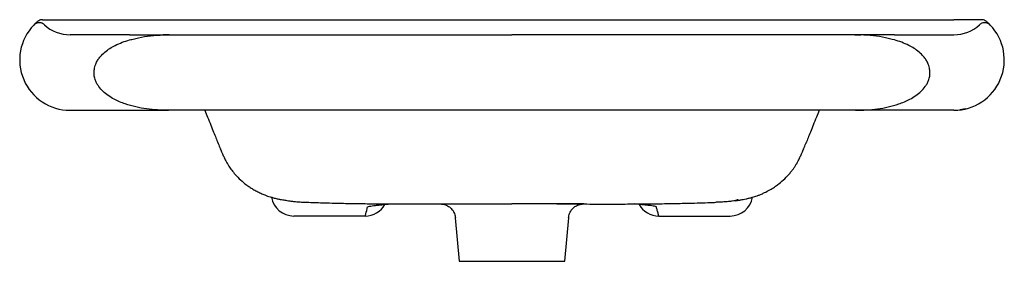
# Model space of a CAD drawing. Header units: millimetres. Extents: x 3455.62 to 3456.272, y 2359.216 to 2359.376.
import ezdxf

# ---------------------------------------------------------------- set-up
doc = ezdxf.new("R2010")
doc.units = ezdxf.units.MM
doc.layers.add('SANINDUSA', color=3, linetype='Continuous')

msp = doc.modelspace()

# ---------------------------------------------------------------- linework, layer by layer
at = {"layer": 'SANINDUSA'}
for p, q in [((3455.6294, 2359.37283), (3455.6294, 2359.37283)), ((3455.63342, 2359.37606), (3455.63263, 2359.37569)), ((3455.63514, 2359.37636), (3455.65339, 2359.37636)), ((3455.65339, 2359.37636), (3456.23839, 2359.37636)), ((3456.25665, 2359.37636), (3456.23839, 2359.37636)), ((3456.25539, 2359.37303), (3456.25539, 2359.37303)), ((3456.26239, 2359.37283), (3456.26239, 2359.37283)), ((3455.69277, 2359.36636), (3455.65339, 2359.36636)), ((3455.715, 2359.3663), (3455.71898, 2359.36636)), ((3455.71898, 2359.36636), (3455.715, 2359.36636)), ((3455.71898, 2359.36636), (3455.72841, 2359.36636)), ((3456.17281, 2359.36636), (3456.16338, 2359.36636)), ((3456.17679, 2359.3663), (3456.17281, 2359.36636)), ((3456.17281, 2359.36636), (3456.17679, 2359.36636)), ((3456.19902, 2359.36636), (3456.23839, 2359.36636)), ((3455.69277, 2359.36301), (3455.69277, 2359.36301)), ((3455.69431, 2359.36335), (3455.69867, 2359.36441)), ((3456.19748, 2359.36335), (3456.19312, 2359.36441)), ((3456.19902, 2359.36301), (3456.19748, 2359.36335)), ((3456.19902, 2359.36301), (3456.19902, 2359.36301)), ((3455.66926, 2359.34126), (3455.66926, 2359.34136)), ((3456.22253, 2359.34126), (3456.22253, 2359.34136)), ((3455.65339, 2359.31636), (3455.71861, 2359.31636)), ((3456.17318, 2359.31636), (3455.71861, 2359.31636)), ((3456.23839, 2359.31636), (3456.17318, 2359.31636)), ((3456.2461, 2359.31726), (3456.24232, 2359.31659)), ((3456.09366, 2359.25652), (3456.095, 2359.25672)), ((3455.90837, 2359.2452), (3455.91089, 2359.21636)), ((3455.90848, 2359.24521), (3455.90849, 2359.24521)), ((3455.98089, 2359.21636), (3455.98342, 2359.2452)), ((3455.98331, 2359.24521), (3455.9833, 2359.24521)), ((3455.91089, 2359.21636), (3455.94589, 2359.21636)), ((3455.94589, 2359.21636), (3455.98089, 2359.21636))]:
    msp.add_line(p, q, dxfattribs=at)
for centre, radius, start, end in [((3455.65339, 2359.3497), 0.03333, 136.04356, 270), ((3455.65339, 2359.39136), 0.025, 227.16657, 270), ((3456.23839, 2359.39136), 0.025, 270, 312.83343), ((3456.23839, 2359.3497), 0.03333, 270, 43.95644), ((3456.25668, 2359.37145), 0.00491, 59.63051, 90.27992), ((3455.80148, 2359.26136), 0.015, 190, 270), ((3456.09031, 2359.26136), 0.015, 270, 350), ((3455.84875, 2359.26136), 0.015, 270, 330.61619), ((3456.04304, 2359.26136), 0.015, 209.3854, 270)]:
    msp.add_arc(centre, radius, start, end, dxfattribs=at)
for points, knots in [([(3455.63258, 2359.37565), (3455.63204, 2359.37522), (3455.63097, 2359.37437), (3455.63028, 2359.37371), (3455.6294, 2359.37283)], [0, 0, 0, 0, 0.5100119, 1, 1, 1, 1]), ([(3455.6364, 2359.37303), (3455.63592, 2359.37347), (3455.63536, 2359.37381), (3455.63415, 2359.37427), (3455.6335, 2359.37438), (3455.63221, 2359.37434), (3455.63157, 2359.3742), (3455.63039, 2359.37368), (3455.62985, 2359.3733), (3455.6294, 2359.37283)], [0, 0, 0, 0, 0.25, 0.25, 0.5, 0.5, 0.75, 0.75, 1, 1, 1, 1]), ([(3455.6364, 2359.37303), (3455.63597, 2359.37343), (3455.63544, 2359.37378), (3455.63453, 2359.37413), (3455.6342, 2359.37423), (3455.63354, 2359.37434), (3455.6332, 2359.37437), (3455.63252, 2359.37435), (3455.63218, 2359.37431), (3455.63152, 2359.37415), (3455.63121, 2359.37404), (3455.63032, 2359.37363), (3455.6298, 2359.37325), (3455.6294, 2359.37283)], [0, 0, 0, 0, 0.25, 0.25, 0.375, 0.375, 0.5, 0.5, 0.625, 0.625, 0.75, 0.75, 1, 1, 1, 1]), ([(3455.63263, 2359.37569), (3455.63262, 2359.37568), (3455.63259, 2359.37567), (3455.63257, 2359.37566), (3455.63258, 2359.37565), (3455.63258, 2359.37565)], [0, 0, 0, 0, 0.30252, 0.658898, 1, 1, 1, 1]), ([(3455.63514, 2359.37636), (3455.63504, 2359.37636), (3455.63487, 2359.37636), (3455.63422, 2359.37632), (3455.6337, 2359.37615), (3455.63342, 2359.37606)], [0.2131908, 0.2131908, 0.2131908, 0.2131908, 0.3505515, 0.6492762, 1, 1, 1, 1]), ([(3456.26239, 2359.37283), (3456.26199, 2359.37325), (3456.26147, 2359.37363), (3456.26058, 2359.37404), (3456.26027, 2359.37415), (3456.25961, 2359.37431), (3456.25927, 2359.37435), (3456.25859, 2359.37437), (3456.25825, 2359.37434), (3456.25759, 2359.37423), (3456.25726, 2359.37413), (3456.25635, 2359.37378), (3456.25582, 2359.37343), (3456.25539, 2359.37303)], [0, 0, 0, 0, 0.25, 0.25, 0.375, 0.375, 0.5, 0.5, 0.625, 0.625, 0.75, 0.75, 1, 1, 1, 1]), ([(3456.25921, 2359.37565), (3456.25921, 2359.37565), (3456.25922, 2359.37566), (3456.2592, 2359.37567), (3456.25917, 2359.37568), (3456.25916, 2359.37569)], [0, 0, 0, 0, 0.341077, 0.697409, 1, 1, 1, 1]), ([(3456.26239, 2359.37283), (3456.26151, 2359.37371), (3456.26082, 2359.37437), (3456.25975, 2359.37522), (3456.25921, 2359.37565)], [0, 0, 0, 0, 0.489988, 1, 1, 1, 1]), ([(3455.69277, 2359.36636), (3455.69278, 2359.36636), (3455.69279, 2359.36636), (3455.69284, 2359.36636), (3455.69291, 2359.36636), (3455.69301, 2359.36636), (3455.69316, 2359.36636), (3455.69337, 2359.36636), (3455.69364, 2359.36636), (3455.69396, 2359.36636), (3455.69432, 2359.36636), (3455.6947, 2359.36636), (3455.69511, 2359.36636), (3455.69555, 2359.36636), (3455.69603, 2359.36636), (3455.69655, 2359.36636), (3455.6971, 2359.36636), (3455.69762, 2359.36636), (3455.69812, 2359.36636), (3455.69872, 2359.36636), (3455.69951, 2359.36636), (3455.70051, 2359.36636), (3455.7014, 2359.36636), (3455.70212, 2359.36636), (3455.70266, 2359.36636), (3455.70325, 2359.36636), (3455.70386, 2359.36636), (3455.70444, 2359.36636), (3455.70496, 2359.36636), (3455.70539, 2359.36636), (3455.70574, 2359.36636), (3455.70596, 2359.36636), (3455.70612, 2359.36636), (3455.70626, 2359.36636), (3455.70644, 2359.36636), (3455.70661, 2359.36636), (3455.70676, 2359.36636), (3455.7069, 2359.36636), (3455.70708, 2359.36636), (3455.70772, 2359.36636), (3455.70916, 2359.36636), (3455.71163, 2359.36636), (3455.71386, 2359.36636), (3455.715, 2359.36636)], [0, 0, 0, 0, 0.028543, 0.054273, 0.077193, 0.098215, 0.122982, 0.148094, 0.178135, 0.208107, 0.235873, 0.264524, 0.290854, 0.317889, 0.345631, 0.37408, 0.403236, 0.431142, 0.452039, 0.475365, 0.514723, 0.5595, 0.609697, 0.6309, 0.652939, 0.678286, 0.70684, 0.731929, 0.753553, 0.773658, 0.789417, 0.80083, 0.803364, 0.81306, 0.821759, 0.829307, 0.835704, 0.84095, 0.847335, 0.854686, 0.907271, 0.959903, 1, 1, 1, 1]), ([(3455.69867, 2359.36441), (3455.70135, 2359.3649), (3455.70673, 2359.36588), (3455.71224, 2359.36616), (3455.715, 2359.3663)], [0, 0, 0, 0, 0.498347, 1, 1, 1, 1]), ([(3455.72841, 2359.36636), (3455.73085, 2359.36636), (3455.73573, 2359.36636), (3455.74433, 2359.36636), (3455.75382, 2359.36636), (3455.76426, 2359.36636), (3455.77553, 2359.36636), (3455.78759, 2359.36636), (3455.8003, 2359.36636), (3455.81361, 2359.36636), (3455.82745, 2359.36636), (3455.84183, 2359.36636), (3455.85676, 2359.36636), (3455.87172, 2359.36636), (3455.88659, 2359.36636), (3455.90126, 2359.36636), (3455.9161, 2359.36636), (3455.931, 2359.36636), (3455.94094, 2359.36636), (3455.94589, 2359.36636)], [0, 0, 0, 0, 0.060166, 0.120556, 0.180824, 0.241262, 0.301786, 0.362001, 0.422356, 0.481983, 0.541463, 0.601073, 0.661088, 0.721775, 0.777352, 0.83304, 0.88899, 0.944659, 1, 1, 1, 1]), ([(3456.16338, 2359.36636), (3456.16094, 2359.36636), (3456.15606, 2359.36636), (3456.14746, 2359.36636), (3456.13797, 2359.36636), (3456.12753, 2359.36636), (3456.11626, 2359.36636), (3456.1042, 2359.36636), (3456.09149, 2359.36636), (3456.07818, 2359.36636), (3456.06434, 2359.36636), (3456.04996, 2359.36636), (3456.03503, 2359.36636), (3456.02007, 2359.36636), (3456.0052, 2359.36636), (3455.99052, 2359.36636), (3455.97569, 2359.36636), (3455.96079, 2359.36636), (3455.95085, 2359.36636), (3455.94589, 2359.36636)], [0, 0, 0, 0, 0.060166, 0.120556, 0.180824, 0.241262, 0.301786, 0.362001, 0.422356, 0.481983, 0.541463, 0.601073, 0.661088, 0.721775, 0.777352, 0.83304, 0.88899, 0.944659, 1, 1, 1, 1]), ([(3456.19902, 2359.36636), (3456.19901, 2359.36636), (3456.199, 2359.36636), (3456.19895, 2359.36636), (3456.19888, 2359.36636), (3456.19878, 2359.36636), (3456.19863, 2359.36636), (3456.19842, 2359.36636), (3456.19815, 2359.36636), (3456.19783, 2359.36636), (3456.19747, 2359.36636), (3456.19709, 2359.36636), (3456.19667, 2359.36636), (3456.19624, 2359.36636), (3456.19576, 2359.36636), (3456.19524, 2359.36636), (3456.19469, 2359.36636), (3456.19417, 2359.36636), (3456.19367, 2359.36636), (3456.19307, 2359.36636), (3456.19228, 2359.36636), (3456.19128, 2359.36636), (3456.19039, 2359.36636), (3456.18967, 2359.36636), (3456.18913, 2359.36636), (3456.18854, 2359.36636), (3456.18793, 2359.36636), (3456.18735, 2359.36636), (3456.18683, 2359.36636), (3456.1864, 2359.36636), (3456.18605, 2359.36636), (3456.18583, 2359.36636), (3456.18567, 2359.36636), (3456.18553, 2359.36636), (3456.18534, 2359.36636), (3456.18518, 2359.36636), (3456.18503, 2359.36636), (3456.18489, 2359.36636), (3456.18471, 2359.36636), (3456.18407, 2359.36636), (3456.18262, 2359.36636), (3456.18016, 2359.36636), (3456.17793, 2359.36636), (3456.17679, 2359.36636)], [0, 0, 0, 0, 0.028543, 0.054273, 0.077193, 0.098215, 0.122982, 0.148094, 0.178135, 0.208107, 0.235873, 0.264524, 0.290854, 0.317889, 0.345631, 0.37408, 0.403236, 0.431142, 0.452039, 0.475365, 0.514723, 0.5595, 0.609697, 0.6309, 0.652939, 0.678286, 0.70684, 0.731929, 0.753553, 0.773658, 0.789417, 0.80083, 0.803364, 0.81306, 0.821759, 0.829307, 0.835704, 0.84095, 0.847335, 0.854686, 0.907271, 0.959903, 1, 1, 1, 1]), ([(3456.19312, 2359.36441), (3456.19044, 2359.3649), (3456.18506, 2359.36588), (3456.17955, 2359.36616), (3456.17679, 2359.3663)], [0, 0, 0, 0, 0.498348, 1, 1, 1, 1]), ([(3455.66926, 2359.34136), (3455.66933, 2359.34237), (3455.66947, 2359.34455), (3455.67052, 2359.34744), (3455.67192, 2359.34993), (3455.67381, 2359.35241), (3455.6764, 2359.35495), (3455.67973, 2359.35737), (3455.68358, 2359.35954), (3455.68793, 2359.36148), (3455.69116, 2359.3625), (3455.69277, 2359.36301)], [0, 0, 0, 0, 0.082684, 0.178216, 0.251559, 0.324996, 0.44674, 0.569306, 0.691653, 0.845786, 1, 1, 1, 1]), ([(3456.22253, 2359.34136), (3456.22246, 2359.34237), (3456.22232, 2359.34455), (3456.22127, 2359.34744), (3456.21987, 2359.34993), (3456.21798, 2359.35241), (3456.21539, 2359.35495), (3456.21206, 2359.35737), (3456.20821, 2359.35954), (3456.20386, 2359.36148), (3456.20063, 2359.3625), (3456.19902, 2359.36301)], [0, 0, 0, 0, 0.0826839, 0.1782159, 0.2515586, 0.3249956, 0.4467404, 0.5693052, 0.6916523, 0.8457862, 1, 1, 1, 1]), ([(3455.71861, 2359.31636), (3455.71617, 2359.3164), (3455.71128, 2359.31648), (3455.70403, 2359.31719), (3455.69689, 2359.31846), (3455.69095, 2359.32012), (3455.68618, 2359.32193), (3455.68239, 2359.32372), (3455.67866, 2359.32596), (3455.67524, 2359.32871), (3455.67277, 2359.33146), (3455.67117, 2359.33395), (3455.67009, 2359.33627), (3455.66939, 2359.33874), (3455.6693, 2359.3405), (3455.66926, 2359.34126)], [0, 0, 0, 0, 0.122735, 0.245789, 0.368635, 0.491086, 0.559509, 0.627911, 0.70318, 0.77833, 0.845135, 0.882425, 0.919673, 0.964941, 1, 1, 1, 1]), ([(3456.17318, 2359.31636), (3456.17562, 2359.3164), (3456.18051, 2359.31648), (3456.18776, 2359.31719), (3456.1949, 2359.31846), (3456.20084, 2359.32012), (3456.20561, 2359.32193), (3456.2094, 2359.32372), (3456.21313, 2359.32596), (3456.21655, 2359.32871), (3456.21902, 2359.33146), (3456.22062, 2359.33395), (3456.2217, 2359.33627), (3456.2224, 2359.33874), (3456.22249, 2359.3405), (3456.22253, 2359.34126)], [0, 0, 0, 0, 0.122735, 0.245789, 0.368635, 0.491086, 0.559509, 0.627911, 0.703181, 0.77833, 0.845135, 0.882426, 0.919673, 0.964941, 1, 1, 1, 1]), ([(3455.74262, 2359.31636), (3455.74324, 2359.31482), (3455.74465, 2359.3113), (3455.74659, 2359.30645), (3455.74843, 2359.30185), (3455.74997, 2359.29799), (3455.75095, 2359.29554), (3455.75137, 2359.29451), (3455.75142, 2359.29438)], [0, 0, 0, 0, 0.158248, 0.362909, 0.565501, 0.767443, 0.97089, 1, 1, 1, 1]), ([(3456.14917, 2359.31636), (3456.14855, 2359.31482), (3456.14714, 2359.3113), (3456.1452, 2359.30645), (3456.14336, 2359.30185), (3456.14182, 2359.29799), (3456.14084, 2359.29554), (3456.14042, 2359.29451), (3456.14037, 2359.29438)], [0, 0, 0, 0, 0.158248, 0.362909, 0.565501, 0.767443, 0.97089, 1, 1, 1, 1]), ([(3455.75143, 2359.29435), (3455.7519, 2359.29319), (3455.75278, 2359.29102), (3455.75397, 2359.2882), (3455.75493, 2359.28603), (3455.75579, 2359.28418), (3455.75636, 2359.28299), (3455.75686, 2359.28206), (3455.75737, 2359.28121), (3455.75793, 2359.2803), (3455.75892, 2359.27877), (3455.76037, 2359.2767), (3455.76301, 2359.27344), (3455.76625, 2359.27013), (3455.76947, 2359.26745), (3455.77223, 2359.26549), (3455.77449, 2359.26405), (3455.77697, 2359.26266), (3455.77958, 2359.26139), (3455.78203, 2359.26036), (3455.78417, 2359.25959), (3455.78604, 2359.25898), (3455.7881, 2359.25839), (3455.79034, 2359.25785), (3455.79245, 2359.25741), (3455.79419, 2359.2571), (3455.79554, 2359.25689), (3455.79637, 2359.25678), (3455.79679, 2359.25672)], [0, 0, 0, 0, 0.082971, 0.156103, 0.21823, 0.257223, 0.292601, 0.322642, 0.344262, 0.357985, 0.368874, 0.404613, 0.444122, 0.498758, 0.553558, 0.582199, 0.614504, 0.650534, 0.688987, 0.72649, 0.755894, 0.784499, 0.821823, 0.866603, 0.906705, 0.939247, 0.968613, 1, 1, 1, 1]), ([(3456.095, 2359.25672), (3456.09511, 2359.25673), (3456.09563, 2359.2568), (3456.09646, 2359.25692), (3456.09765, 2359.25711), (3456.09908, 2359.25737), (3456.10088, 2359.25773), (3456.10288, 2359.25819), (3456.1048, 2359.25871), (3456.10648, 2359.25922), (3456.10811, 2359.25976), (3456.11001, 2359.26047), (3456.1126, 2359.26156), (3456.11562, 2359.26306), (3456.11876, 2359.26494), (3456.12207, 2359.26725), (3456.12554, 2359.27013), (3456.1285, 2359.27317), (3456.13068, 2359.27578), (3456.1321, 2359.27766), (3456.13307, 2359.27908), (3456.13386, 2359.2803), (3456.13442, 2359.28121), (3456.13493, 2359.28206), (3456.13543, 2359.28299), (3456.136, 2359.28418), (3456.13686, 2359.28603), (3456.13782, 2359.2882), (3456.13901, 2359.29102), (3456.13989, 2359.29319), (3456.14036, 2359.29435)], [0, 0, 0, 0, 0.008292, 0.038075, 0.060681, 0.088751, 0.122576, 0.161883, 0.197868, 0.22718, 0.250666, 0.277694, 0.310964, 0.361837, 0.407396, 0.446385, 0.501189, 0.555829, 0.582634, 0.607645, 0.6311, 0.64199, 0.655714, 0.677335, 0.707378, 0.742758, 0.781755, 0.843886, 0.917023, 1, 1, 1, 1]), ([(3455.79679, 2359.25672), (3455.79873, 2359.25641), (3455.79991, 2359.25617), (3455.80264, 2359.2559), (3455.80565, 2359.25568), (3455.80824, 2359.25554), (3455.80975, 2359.25548), (3455.81008, 2359.25547)], [0, 0, 0, 0, 0.232015, 0.464207, 0.698541, 0.932898, 1, 1, 1, 1]), ([(3455.81008, 2359.25547), (3455.81353, 2359.25535), (3455.8212, 2359.25508), (3455.83236, 2359.2548), (3455.84356, 2359.2546), (3455.85405, 2359.25447), (3455.86456, 2359.25439), (3455.87489, 2359.25435), (3455.88396, 2359.25434), (3455.8917, 2359.25433), (3455.89808, 2359.25433), (3455.90401, 2359.25433), (3455.90892, 2359.25434), (3455.91155, 2359.25434), (3455.91256, 2359.25435)], [0, 0, 0, 0, 0.100065, 0.222218, 0.322281, 0.425434, 0.529289, 0.631207, 0.728639, 0.793927, 0.855354, 0.912788, 0.966694, 1, 1, 1, 1]), ([(3455.97547, 2359.25435), (3455.97633, 2359.25435), (3455.9797, 2359.25434), (3455.98564, 2359.25433), (3455.99341, 2359.25432), (3456.00302, 2359.2543), (3456.01422, 2359.25429), (3456.02692, 2359.25433), (3456.03925, 2359.25444), (3456.05125, 2359.25462), (3456.06389, 2359.2549), (3456.07374, 2359.25516), (3456.07963, 2359.25539), (3456.08082, 2359.25544)], [0, 0, 0, 0, 0.02426, 0.095189, 0.171299, 0.250124, 0.37557, 0.495518, 0.610756, 0.722496, 0.831746, 0.966001, 1, 1, 1, 1]), ([(3456.09366, 2359.25652), (3456.09306, 2359.25641), (3456.09188, 2359.25617), (3456.08915, 2359.2559), (3456.08614, 2359.25568), (3456.08326, 2359.25552), (3456.08146, 2359.25546), (3456.08082, 2359.25544)], [0, 0, 0, 0, 0.219056, 0.438278, 0.659524, 0.88079, 1, 1, 1, 1]), ([(3456.09546, 2359.25729), (3456.09542, 2359.25727), (3456.09536, 2359.25721), (3456.09526, 2359.25714), (3456.09515, 2359.25707), (3456.09503, 2359.25701), (3456.0949, 2359.25694), (3456.09476, 2359.25688), (3456.09462, 2359.25682), (3456.09447, 2359.25677), (3456.09432, 2359.25671), (3456.09416, 2359.25666), (3456.094, 2359.25661), (3456.09383, 2359.25657), (3456.09371, 2359.25654), (3456.09365, 2359.25652)], [0, 0, 0, 0, 0.08349, 0.165883, 0.247176, 0.327371, 0.406468, 0.484468, 0.561373, 0.637186, 0.711911, 0.785549, 0.858107, 0.929589, 1, 1, 1, 1]), ([(3455.85036, 2359.25238), (3455.85048, 2359.25248), (3455.85074, 2359.25267), (3455.85221, 2359.25296), (3455.85426, 2359.25326), (3455.85675, 2359.25355), (3455.85953, 2359.25384), (3455.86236, 2359.25412), (3455.86438, 2359.2543), (3455.86563, 2359.25439), (3455.86566, 2359.25439)], [0, 0, 0, 0, 0.156463, 0.313108, 0.456857, 0.601174, 0.745244, 0.871724, 0.997313, 1, 1, 1, 1]), ([(3455.89883, 2359.25433), (3455.89883, 2359.25433), (3455.89886, 2359.25433), (3455.89902, 2359.25433), (3455.89942, 2359.2543), (3455.90021, 2359.25421), (3455.90124, 2359.25398), (3455.90256, 2359.25351), (3455.90385, 2359.25283), (3455.90512, 2359.25188), (3455.9062, 2359.25077), (3455.90713, 2359.24947), (3455.90784, 2359.24799), (3455.9083, 2359.24654), (3455.90839, 2359.2456), (3455.90842, 2359.2452)], [0, 0, 0, 0, 0.00108, 0.016244, 0.040823, 0.088239, 0.179436, 0.25831, 0.375038, 0.477999, 0.582268, 0.692039, 0.804704, 0.918982, 1, 1, 1, 1]), ([(3455.91256, 2359.25435), (3455.91276, 2359.25435), (3455.91389, 2359.25435), (3455.91717, 2359.25435), (3455.9216, 2359.25436), (3455.92639, 2359.25436), (3455.93135, 2359.25437), (3455.93785, 2359.25438), (3455.94319, 2359.25438), (3455.94589, 2359.25438)], [0, 0, 0, 0, 0.023163, 0.133264, 0.346786, 0.456768, 0.56675, 0.780343, 1, 1, 1, 1]), ([(3455.99331, 2359.25434), (3455.99334, 2359.25434), (3455.99344, 2359.25434), (3455.99302, 2359.25434), (3455.99212, 2359.25434), (3455.99049, 2359.25434), (3455.98826, 2359.25434), (3455.98562, 2359.25434), (3455.9824, 2359.25434), (3455.97868, 2359.25435), (3455.97464, 2359.25435), (3455.97018, 2359.25436), (3455.96541, 2359.25436), (3455.96044, 2359.25437), (3455.95394, 2359.25438), (3455.9486, 2359.25438), (3455.94589, 2359.25438)], [0, 0, 0, 0, 0.022181, 0.077271, 0.132361, 0.239311, 0.2944, 0.349489, 0.45639, 0.511455, 0.566519, 0.673308, 0.728313, 0.783319, 0.890142, 1, 1, 1, 1]), ([(3455.98336, 2359.2452), (3455.98341, 2359.24565), (3455.98351, 2359.24665), (3455.984, 2359.24811), (3455.98469, 2359.24951), (3455.98556, 2359.25072), (3455.98652, 2359.25173), (3455.98755, 2359.25256), (3455.9886, 2359.25319), (3455.98963, 2359.25366), (3455.99059, 2359.25398), (3455.99144, 2359.25417), (3455.99212, 2359.25427), (3455.9926, 2359.25432), (3455.99286, 2359.25433), (3455.99294, 2359.25433), (3455.99296, 2359.25433)], [0, 0, 0, 0, 0.0928959, 0.2056307, 0.3123672, 0.4135667, 0.5093281, 0.5994795, 0.6835967, 0.7609731, 0.8305811, 0.8909602, 0.9397561, 0.9723452, 0.9899744, 1, 1, 1, 1]), ([(3456.04143, 2359.25238), (3456.04131, 2359.25248), (3456.04105, 2359.25267), (3456.03958, 2359.25296), (3456.03753, 2359.25326), (3456.03505, 2359.25355), (3456.03224, 2359.25384), (3456.02963, 2359.2541), (3456.02762, 2359.25427), (3456.0267, 2359.25434)], [0, 0, 0, 0, 0.160003, 0.320192, 0.467194, 0.614776, 0.762105, 0.891448, 1, 1, 1, 1]), ([(3456.0427, 2359.24773), (3456.04249, 2359.24851), (3456.04209, 2359.25007), (3456.04165, 2359.25161), (3456.04143, 2359.25238)], [0, 0, 0, 0, 0.500011, 1, 1, 1, 1]), ([(3455.84875, 2359.24636), (3455.84088, 2359.24636), (3455.833, 2359.24636), (3455.81725, 2359.24636), (3455.80937, 2359.24636), (3455.80148, 2359.24636)], [0, 0, 0, 0, 0.5, 0.5, 1, 1, 1, 1]), ([(3456.04304, 2359.24636), (3456.04301, 2359.24644), (3456.04297, 2359.24657), (3456.04278, 2359.24738), (3456.0427, 2359.24773)], [0, 0, 0, 0, 0.571363, 1, 1, 1, 1]), ([(3456.04304, 2359.24636), (3456.05148, 2359.24636), (3456.06723, 2359.24636), (3456.083, 2359.24636), (3456.09031, 2359.24636)], [0, 0, 0, 0, 0.536143, 1, 1, 1, 1])]:
    msp.add_open_spline(points, degree=3, knots=knots, dxfattribs=at)
for points in [[(3455.6364, 2359.37303), (3455.6364, 2359.37303), (3455.6364, 2359.37303), (3455.6364, 2359.37303)], [(3455.69277, 2359.36301), (3455.69328, 2359.36314), (3455.6938, 2359.36325), (3455.69431, 2359.36335)], [(3455.84909, 2359.24773), (3455.8495, 2359.24929), (3455.84991, 2359.25085), (3455.85036, 2359.25238)], [(3455.84875, 2359.24636), (3455.84877, 2359.24636), (3455.84888, 2359.24682), (3455.84909, 2359.24773)]]:
    msp.add_open_spline(points, degree=3, dxfattribs=at)

doc.saveas('drawing.dxf')
